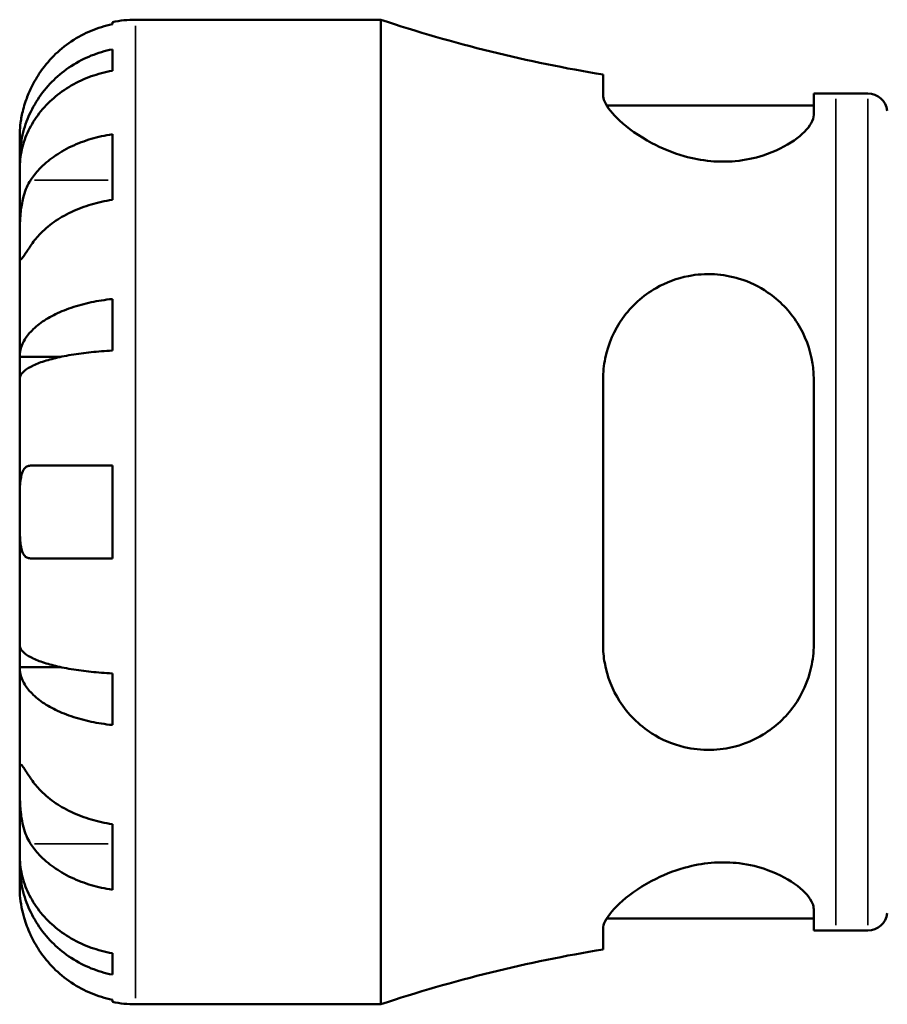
# Model space of a CAD drawing. Header units: millimetres. Extents: x 0 to 902, y 0 to 837.
# Tile 4 of 11: x 306 to 397, y 211 to 314. Entities that reach past the tile are written whole.
import ezdxf

# ---------------------------------------------------------------- set-up
doc = ezdxf.new("R2010")
doc.units = ezdxf.units.MM
doc.layers.add('Visible (ISO)', color=7, linetype='Continuous', lineweight=50)
doc.layers.add('Visible Narrow (ISO)', color=7, linetype='Continuous', lineweight=35)

msp = doc.modelspace()

# ---------------------------------------------------------------- linework, layer by layer
at = {"layer": 'Visible (ISO)'}
for p, q in [((315.979, 313.4937), (315.979, 313.7237)), ((318.404, 313.9687), (344.079, 313.9687)), ((344.079, 210.9687), (344.079, 313.9687)), ((315.979, 308.6275), (315.979, 310.8629)), ((367.3415, 308.2268), (367.3415, 306.0772)), ((389.3915, 304.0104), (389.3915, 306.2615)), ((391.709, 306.2437), (395.049, 306.2437)), ((367.7269, 304.9837), (389.3915, 304.9837)), ((306.279, 299.31), (306.279, 301.8437)), ((315.979, 295.1194), (315.979, 301.9783)), ((306.279, 299.31), (306.3301, 299.31)), ((306.279, 298.3456), (306.279, 299.31)), ((306.279, 290.311), (306.279, 298.3456)), ((306.279, 278.6932), (306.279, 290.311)), ((315.979, 279.3528), (315.979, 284.7497)), ((306.279, 278.6932), (310.5707, 278.6932)), ((306.279, 276.365), (306.279, 278.6932)), ((306.279, 262.4687), (306.279, 276.365)), ((367.3415, 276.3287), (367.3415, 248.6087)), ((389.3915, 248.6087), (389.3915, 276.3287)), ((315.979, 257.6187), (315.979, 267.3187)), ((306.279, 248.5723), (306.279, 262.4687)), ((306.279, 246.2442), (306.279, 248.5723)), ((306.279, 246.2442), (310.5707, 246.2442)), ((306.279, 234.6264), (306.279, 246.2442)), ((315.979, 240.1877), (315.979, 245.5845)), ((306.279, 226.5917), (306.279, 234.6264)), ((315.979, 222.9591), (315.979, 229.818)), ((306.279, 225.6274), (306.279, 226.5917)), ((306.279, 225.6274), (306.3301, 225.6274)), ((306.279, 223.0937), (306.279, 225.6274)), ((389.3915, 218.6759), (389.3915, 220.927)), ((367.7269, 219.9537), (389.3915, 219.9537)), ((367.3415, 218.8601), (367.3415, 216.7106)), ((391.709, 218.6937), (395.049, 218.6937)), ((315.979, 214.0744), (315.979, 216.3099)), ((315.979, 211.2137), (315.979, 211.4436)), ((318.404, 210.9687), (344.079, 210.9687))]:
    msp.add_line(p, q, dxfattribs=at)
for centre, radius, start, end in [((318.404, 301.8437), 12.125, 90, 101.536959), ((391.709, 456.9422), 150.6985, 251.575096, 260.694591), ((391.709, 456.9422), 150.6985, 269.118849, 270), ((395.049, 304.1837), 2.06, 7.180756, 90), ((395.049, 220.7537), 2.06, 270, 352.819244), ((391.709, 67.9951), 150.6985, 90, 90.881151), ((391.709, 67.9951), 150.6985, 99.305409, 108.424904), ((318.404, 223.0937), 12.125, 258.463041, 270)]:
    msp.add_arc(centre, radius, start, end, dxfattribs=at)
for points, knots in [([(315.979, 313.4937), (315.2024, 313.3345), (314.444, 313.095), (313.0811, 312.5291), (312.3545, 312.1472), (310.9983, 311.2383), (310.3687, 310.7114), (309.3096, 309.6493), (308.7829, 309.0158), (307.9754, 307.8032), (307.6651, 307.2436), (307.4107, 306.6937)], [0.23003714, 0.23003714, 0.23003714, 0.23003714, 0.44815444, 0.44815444, 0.67274363, 0.67274363, 0.89733283, 0.89733283, 1.12273273, 1.12273273, 1.29814862, 1.29814862, 1.29814862, 1.29814862]), ([(306.279, 299.31), (306.279, 300.0394), (306.3529, 300.836), (306.6723, 302.3962), (306.9178, 303.1599), (307.4921, 304.5056), (307.8734, 305.2118), (308.7811, 306.5305), (309.3076, 307.143), (310.3665, 308.1704), (310.9961, 308.6802), (312.3524, 309.5596), (313.0791, 309.9291), (314.4425, 310.4769), (315.2017, 310.7088), (315.979, 310.8629)], [5.40543217, 5.40543217, 5.40543217, 5.40543217, 5.63143793, 5.63143793, 5.85744368, 5.85744368, 6.08261689, 6.08261689, 6.3077901, 6.3077901, 6.53234794, 6.53234794, 6.75690579, 6.75690579, 6.97520876, 6.97520876, 6.97520876, 6.97520876]), ([(315.979, 308.6275), (315.2017, 308.4903), (314.4425, 308.2839), (313.0791, 307.7964), (312.3524, 307.4675), (310.9961, 306.6849), (310.3665, 306.2312), (309.3076, 305.3169), (308.7811, 304.7718), (307.8734, 303.5981), (307.4921, 302.9696), (306.9178, 301.772), (306.6723, 301.0923), (306.3529, 299.7037), (306.279, 298.9947), (306.279, 298.3456)], [0.23003486, 0.23003486, 0.23003486, 0.23003486, 0.44833783, 0.44833783, 0.67289568, 0.67289568, 0.89745353, 0.89745353, 1.12262674, 1.12262674, 1.34779995, 1.34779995, 1.5738057, 1.5738057, 1.79981146, 1.79981146, 1.79981146, 1.79981146]), ([(307.4107, 306.6937), (307.3164, 306.4897), (307.2271, 306.2833), (307.053, 305.8508), (306.9695, 305.6254), (306.7967, 305.1156), (306.7128, 304.8344), (306.5111, 304.0628), (306.4261, 303.6041), (306.3158, 302.7887), (306.2951, 302.4517), (306.2767, 301.9712), (306.279, 301.8437), (306.279, 301.8437)], [-0.785164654, -0.785164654, -0.785164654, -0.785164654, -0.716742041, -0.716742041, -0.642593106, -0.642593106, -0.548173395, -0.548173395, -0.375844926, -0.375844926, -0.192659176, -0.192659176, 0, 0, 0, 0]), ([(389.3915, 304.0104), (389.3915, 303.7405), (389.3025, 303.4488), (388.8073, 302.5649), (388.1916, 301.9343), (386.4782, 300.7424), (385.3826, 300.1783), (383.197, 299.4806), (382.2219, 299.2718), (380.3421, 299.0983), (379.4799, 299.0967), (377.6631, 299.261), (376.7348, 299.4392), (374.6023, 300.0412), (373.4568, 300.5255), (371.0768, 301.7936), (369.9334, 302.6257), (368.3117, 304.1262), (367.7701, 304.8069), (367.3993, 305.6385), (367.3415, 305.8699), (367.3415, 306.0772)], [-3.90217993, -3.90217993, -3.90217993, -3.90217993, -3.64681317, -3.64681317, -3.16699403, -3.16699403, -2.69380431, -2.69380431, -2.36905052, -2.36905052, -2.10605771, -2.10605771, -1.8197277, -1.8197277, -1.4221249, -1.4221249, -0.88910496, -0.88910496, -0.41360928, -0.41360928, -0.20703209, -0.20703209, -0.20703209, -0.20703209]), ([(307.4107, 297.17), (307.6651, 297.5588), (307.9754, 297.9545), (308.7829, 298.8119), (309.3096, 299.2599), (310.3687, 300.0109), (310.9983, 300.3835), (312.3545, 301.0261), (313.0811, 301.2962), (314.444, 301.6964), (315.2024, 301.8657), (315.979, 301.9783)], [5.9143146, 5.9143146, 5.9143146, 5.9143146, 6.08973048, 6.08973048, 6.31513039, 6.31513039, 6.53971958, 6.53971958, 6.76430877, 6.76430877, 6.98242607, 6.98242607, 6.98242607, 6.98242607]), ([(306.279, 290.311), (306.279, 290.5791), (306.2787, 290.8778), (306.2812, 291.5461), (306.2842, 291.9166), (306.3089, 292.809), (306.3361, 293.3357), (306.4472, 294.3656), (306.5278, 294.858), (306.7253, 295.6489), (306.8224, 295.9558), (307.0454, 296.5175), (307.1691, 296.7711), (307.34, 297.0591), (307.375, 297.1153), (307.4107, 297.17)], [0, 0, 0, 0, 0.113756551, 0.113756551, 0.235380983, 0.235380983, 0.394308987, 0.394308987, 0.546306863, 0.546306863, 0.652040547, 0.652040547, 0.753818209, 0.753818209, 0.779337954, 0.779337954, 0.779337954, 0.779337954]), ([(315.979, 295.1194), (315.2024, 295.0068), (314.444, 294.8375), (313.0811, 294.4373), (312.3545, 294.1672), (310.9983, 293.5245), (310.3687, 293.152), (309.3096, 292.4009), (308.7829, 291.953), (307.9754, 291.0955), (307.6651, 290.6999), (307.4107, 290.311)], [0.23003714, 0.23003714, 0.23003714, 0.23003714, 0.44815444, 0.44815444, 0.67274363, 0.67274363, 0.89733283, 0.89733283, 1.12273273, 1.12273273, 1.29814862, 1.29814862, 1.29814862, 1.29814862]), ([(307.4107, 290.311), (307.3571, 290.229), (307.3051, 290.1494), (307.1229, 289.8703), (307.0039, 289.6878), (306.7861, 289.359), (306.6909, 289.2185), (306.4997, 288.9612), (306.4242, 288.8848), (306.3163, 288.8979), (306.2952, 289.021), (306.2767, 289.4984), (306.279, 289.8573), (306.279, 290.311)], [-0.780900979, -0.780900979, -0.780900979, -0.780900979, -0.742496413, -0.742496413, -0.641680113, -0.641680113, -0.533087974, -0.533087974, -0.377279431, -0.377279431, -0.192503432, -0.192503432, 0, 0, 0, 0]), ([(367.3415, 276.3287), (367.3415, 277.0769), (367.4175, 277.8155), (367.878, 280.0703), (368.5081, 281.4901), (370.2988, 284.0072), (371.4916, 285.0983), (373.9207, 286.4863), (375.0613, 286.9202), (377.1638, 287.3244), (378.0702, 287.388), (379.8702, 287.2863), (380.7382, 287.1314), (382.6611, 286.5457), (383.6657, 286.058), (385.8313, 284.5847), (386.8817, 283.4864), (388.4859, 280.9587), (389.0317, 279.5167), (389.3487, 277.4475), (389.3915, 276.8896), (389.3915, 276.3287)], [-3.96248099, -3.96248099, -3.96248099, -3.96248099, -3.72513012, -3.72513012, -3.21817655, -3.21817655, -2.68735953, -2.68735953, -2.30046642, -2.30046642, -2.02260678, -2.02260678, -1.75589657, -1.75589657, -1.41251582, -1.41251582, -0.9317505, -0.9317505, -0.44019098, -0.44019098, -0.26199162, -0.26199162, -0.26199162, -0.26199162]), ([(306.279, 278.6932), (306.279, 279.0756), (306.3529, 279.4932), (306.6723, 280.3111), (306.9178, 280.7115), (307.4921, 281.4169), (307.8734, 281.7872), (308.7811, 282.4785), (309.3076, 282.7996), (310.3665, 283.3382), (310.9961, 283.6054), (312.3524, 284.0664), (313.0791, 284.2602), (314.4425, 284.5473), (315.2017, 284.6689), (315.979, 284.7497)], [5.40543217, 5.40543217, 5.40543217, 5.40543217, 5.63143793, 5.63143793, 5.85744368, 5.85744368, 6.08261689, 6.08261689, 6.3077901, 6.3077901, 6.53234794, 6.53234794, 6.75690579, 6.75690579, 6.97520876, 6.97520876, 6.97520876, 6.97520876]), ([(315.979, 279.3528), (315.2017, 279.313), (314.4425, 279.253), (313.0791, 279.1113), (312.3524, 279.0158), (310.9961, 278.7883), (310.3665, 278.6565), (309.3076, 278.3908), (308.7811, 278.2324), (307.8734, 277.8914), (307.4921, 277.7087), (306.9178, 277.3607), (306.6723, 277.1632), (306.3529, 276.7597), (306.279, 276.5537), (306.279, 276.365)], [0.23003486, 0.23003486, 0.23003486, 0.23003486, 0.44833783, 0.44833783, 0.67289568, 0.67289568, 0.89745353, 0.89745353, 1.12262674, 1.12262674, 1.34779995, 1.34779995, 1.5738057, 1.5738057, 1.79981146, 1.79981146, 1.79981146, 1.79981146]), ([(306.279, 262.4687), (306.279, 262.9042), (306.2784, 263.3376), (306.2828, 264.2195), (306.2884, 264.6594), (306.3331, 265.5887), (306.3822, 266.0419), (306.5463, 266.6459), (306.6339, 266.8421), (306.8293, 267.0985), (306.9248, 267.1794), (307.1428, 267.2895), (307.2649, 267.3169), (307.4019, 267.3187), (307.4063, 267.3187), (307.4107, 267.3187)], [-3.375359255, -3.375359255, -3.375359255, -3.375359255, -3.244720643, -3.244720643, -3.100812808, -3.100812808, -2.913185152, -2.913185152, -2.785408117, -2.785408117, -2.690943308, -2.690943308, -2.594272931, -2.594272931, -2.591082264, -2.591082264, -2.591082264, -2.591082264]), ([(307.4107, 267.3187), (307.6651, 267.3187), (307.9754, 267.3187), (308.7829, 267.3187), (309.3096, 267.3187), (310.3687, 267.3187), (310.9983, 267.3187), (312.3545, 267.3187), (313.0811, 267.3187), (314.444, 267.3187), (315.2024, 267.3187), (315.979, 267.3187)], [5.9143146, 5.9143146, 5.9143146, 5.9143146, 6.08973048, 6.08973048, 6.31513039, 6.31513039, 6.53971958, 6.53971958, 6.76430877, 6.76430877, 6.98242607, 6.98242607, 6.98242607, 6.98242607]), ([(307.4107, 257.6187), (307.3404, 257.6187), (307.273, 257.6258), (307.0921, 257.667), (306.9865, 257.718), (306.7854, 257.8825), (306.6945, 258.0029), (306.5019, 258.3942), (306.4243, 258.7065), (306.316, 259.5221), (306.2952, 260.0367), (306.2767, 261.1933), (306.279, 261.8281), (306.279, 262.4687)], [-0.775077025, -0.775077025, -0.775077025, -0.775077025, -0.725603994, -0.725603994, -0.635942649, -0.635942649, -0.533656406, -0.533656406, -0.3753162, -0.3753162, -0.192167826, -0.192167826, 0, 0, 0, 0]), ([(315.979, 257.6187), (315.2024, 257.6187), (314.444, 257.6187), (313.0811, 257.6187), (312.3545, 257.6187), (310.9983, 257.6187), (310.3687, 257.6187), (309.3096, 257.6187), (308.7829, 257.6187), (307.9754, 257.6187), (307.6651, 257.6187), (307.4107, 257.6187)], [0.23003714, 0.23003714, 0.23003714, 0.23003714, 0.44815444, 0.44815444, 0.67274363, 0.67274363, 0.89733283, 0.89733283, 1.12273273, 1.12273273, 1.29814862, 1.29814862, 1.29814862, 1.29814862]), ([(306.279, 248.5723), (306.279, 248.3837), (306.3529, 248.1777), (306.6723, 247.7742), (306.9178, 247.5767), (307.4921, 247.2287), (307.8734, 247.046), (308.7811, 246.705), (309.3076, 246.5466), (310.3665, 246.2809), (310.9961, 246.149), (312.3524, 245.9216), (313.0791, 245.826), (314.4425, 245.6844), (315.2017, 245.6244), (315.979, 245.5845)], [5.40543217, 5.40543217, 5.40543217, 5.40543217, 5.63143793, 5.63143793, 5.85744368, 5.85744368, 6.08261689, 6.08261689, 6.3077901, 6.3077901, 6.53234794, 6.53234794, 6.75690579, 6.75690579, 6.97520876, 6.97520876, 6.97520876, 6.97520876]), ([(389.3915, 248.6087), (389.3915, 247.7999), (389.3025, 247.0008), (388.8073, 244.765), (388.1916, 243.3923), (386.4782, 241.0005), (385.3826, 239.9702), (383.197, 238.6438), (382.2219, 238.2241), (380.3421, 237.7273), (379.4799, 237.6056), (377.6631, 237.5655), (376.7348, 237.6666), (374.6023, 238.1682), (373.4568, 238.6639), (371.0768, 240.1811), (369.9334, 241.3308), (368.3117, 243.8685), (367.7701, 245.225), (367.3993, 247.3107), (367.3415, 247.9562), (367.3415, 248.6087)], [-3.90217993, -3.90217993, -3.90217993, -3.90217993, -3.64681317, -3.64681317, -3.16699403, -3.16699403, -2.69380431, -2.69380431, -2.36905052, -2.36905052, -2.10605771, -2.10605771, -1.8197277, -1.8197277, -1.4221249, -1.4221249, -0.88910496, -0.88910496, -0.41360928, -0.41360928, -0.20703209, -0.20703209, -0.20703209, -0.20703209]), ([(315.979, 240.1877), (315.2017, 240.2685), (314.4425, 240.3901), (313.0791, 240.6772), (312.3524, 240.871), (310.9961, 241.332), (310.3665, 241.5992), (309.3076, 242.1378), (308.7811, 242.4589), (307.8734, 243.1502), (307.4921, 243.5204), (306.9178, 244.2259), (306.6723, 244.6262), (306.3529, 245.4442), (306.279, 245.8618), (306.279, 246.2442)], [0.23003486, 0.23003486, 0.23003486, 0.23003486, 0.44833783, 0.44833783, 0.67289568, 0.67289568, 0.89745353, 0.89745353, 1.12262674, 1.12262674, 1.34779995, 1.34779995, 1.5738057, 1.5738057, 1.79981146, 1.79981146, 1.79981146, 1.79981146]), ([(306.279, 234.6264), (306.279, 234.8945), (306.2787, 235.1302), (306.2812, 235.541), (306.2842, 235.7091), (306.3089, 235.9859), (306.3361, 236.0586), (306.4472, 236.0327), (306.5278, 235.9421), (306.7253, 235.6688), (306.8224, 235.5243), (307.0454, 235.1861), (307.1691, 234.9962), (307.34, 234.7346), (307.375, 234.681), (307.4107, 234.6264)], [0, 0, 0, 0, 0.113756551, 0.113756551, 0.235380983, 0.235380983, 0.394308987, 0.394308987, 0.546306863, 0.546306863, 0.652040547, 0.652040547, 0.753818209, 0.753818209, 0.779337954, 0.779337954, 0.779337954, 0.779337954]), ([(307.4107, 227.7674), (307.3571, 227.8494), (307.3051, 227.9349), (307.1229, 228.2576), (307.0039, 228.5136), (306.7861, 229.0891), (306.6909, 229.4085), (306.4997, 230.2287), (306.4242, 230.7371), (306.3163, 231.8653), (306.2952, 232.4723), (306.2767, 233.6337), (306.279, 234.1726), (306.279, 234.6264)], [-0.780900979, -0.780900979, -0.780900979, -0.780900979, -0.742496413, -0.742496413, -0.641680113, -0.641680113, -0.533087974, -0.533087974, -0.377279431, -0.377279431, -0.192503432, -0.192503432, 0, 0, 0, 0]), ([(307.4107, 234.6264), (307.6651, 234.2375), (307.9754, 233.8418), (308.7829, 232.9844), (309.3096, 232.5364), (310.3687, 231.7854), (310.9983, 231.4128), (312.3545, 230.7702), (313.0811, 230.5001), (314.444, 230.0999), (315.2024, 229.9306), (315.979, 229.818)], [5.9143146, 5.9143146, 5.9143146, 5.9143146, 6.08973048, 6.08973048, 6.31513039, 6.31513039, 6.53971958, 6.53971958, 6.76430877, 6.76430877, 6.98242607, 6.98242607, 6.98242607, 6.98242607]), ([(315.979, 222.9591), (315.2024, 223.0717), (314.444, 223.241), (313.0811, 223.6411), (312.3545, 223.9112), (310.9983, 224.5539), (310.3687, 224.9265), (309.3096, 225.6775), (308.7829, 226.1255), (307.9754, 226.9829), (307.6651, 227.3786), (307.4107, 227.7674)], [0.23003714, 0.23003714, 0.23003714, 0.23003714, 0.44815444, 0.44815444, 0.67274363, 0.67274363, 0.89733283, 0.89733283, 1.12273273, 1.12273273, 1.29814862, 1.29814862, 1.29814862, 1.29814862]), ([(306.279, 226.5917), (306.279, 225.9426), (306.3529, 225.2337), (306.6723, 223.8451), (306.9178, 223.1654), (307.4921, 221.9678), (307.8734, 221.3393), (308.7811, 220.1656), (309.3076, 219.6205), (310.3665, 218.7062), (310.9961, 218.2525), (312.3524, 217.4699), (313.0791, 217.141), (314.4425, 216.6534), (315.2017, 216.4471), (315.979, 216.3099)], [5.40543217, 5.40543217, 5.40543217, 5.40543217, 5.63143793, 5.63143793, 5.85744368, 5.85744368, 6.08261689, 6.08261689, 6.3077901, 6.3077901, 6.53234794, 6.53234794, 6.75690579, 6.75690579, 6.97520876, 6.97520876, 6.97520876, 6.97520876]), ([(315.979, 214.0744), (315.2017, 214.2286), (314.4425, 214.4605), (313.0791, 215.0083), (312.3524, 215.3778), (310.9961, 216.2572), (310.3665, 216.767), (309.3076, 217.7943), (308.7811, 218.4068), (307.8734, 219.7256), (307.4921, 220.4318), (306.9178, 221.7775), (306.6723, 222.5411), (306.3529, 224.1014), (306.279, 224.898), (306.279, 225.6274)], [0.23003486, 0.23003486, 0.23003486, 0.23003486, 0.44833783, 0.44833783, 0.67289568, 0.67289568, 0.89745353, 0.89745353, 1.12262674, 1.12262674, 1.34779995, 1.34779995, 1.5738057, 1.5738057, 1.79981146, 1.79981146, 1.79981146, 1.79981146]), ([(367.3415, 218.8601), (367.3415, 219.0979), (367.4175, 219.3672), (367.878, 220.2933), (368.5081, 221.0345), (370.2988, 222.5873), (371.4916, 223.4075), (373.9207, 224.6135), (375.0613, 225.0566), (377.1638, 225.5854), (378.0702, 225.7324), (379.8702, 225.8477), (380.7382, 225.8212), (382.6611, 225.5878), (383.6657, 225.3353), (385.8313, 224.5521), (386.8817, 223.9585), (388.4859, 222.7294), (389.0317, 222.0915), (389.3487, 221.3123), (389.3915, 221.1141), (389.3915, 220.927)], [-3.96248099, -3.96248099, -3.96248099, -3.96248099, -3.72513012, -3.72513012, -3.21817655, -3.21817655, -2.68735953, -2.68735953, -2.30046642, -2.30046642, -2.02260678, -2.02260678, -1.75589657, -1.75589657, -1.41251582, -1.41251582, -0.9317505, -0.9317505, -0.44019098, -0.44019098, -0.26199162, -0.26199162, -0.26199162, -0.26199162]), ([(306.279, 223.0937), (306.279, 223.0937), (306.2784, 223.035), (306.2828, 222.792), (306.2884, 222.597), (306.3331, 222.0087), (306.3822, 221.5801), (306.5463, 220.7434), (306.6339, 220.3794), (306.8293, 219.7195), (306.9248, 219.434), (307.1428, 218.8535), (307.2649, 218.5608), (307.4019, 218.2627), (307.4063, 218.2532), (307.4107, 218.2437)], [-3.375359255, -3.375359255, -3.375359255, -3.375359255, -3.244720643, -3.244720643, -3.100812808, -3.100812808, -2.913185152, -2.913185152, -2.785408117, -2.785408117, -2.690943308, -2.690943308, -2.594272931, -2.594272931, -2.591082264, -2.591082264, -2.591082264, -2.591082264]), ([(307.4107, 218.2437), (307.6651, 217.6938), (307.9754, 217.1342), (308.7829, 215.9216), (309.3096, 215.2881), (310.3687, 214.226), (310.9983, 213.6991), (312.3545, 212.7902), (313.0811, 212.4083), (314.444, 211.8423), (315.2024, 211.6029), (315.979, 211.4436)], [5.9143146, 5.9143146, 5.9143146, 5.9143146, 6.08973048, 6.08973048, 6.31513039, 6.31513039, 6.53971958, 6.53971958, 6.76430877, 6.76430877, 6.98242607, 6.98242607, 6.98242607, 6.98242607])]:
    msp.add_open_spline(points, degree=3, knots=knots, dxfattribs=at)
at = {"layer": 'Visible Narrow (ISO)'}
for p, q in [((318.404, 211.6027), (318.404, 313.3346)), ((391.709, 219.2326), (391.709, 305.7047)), ((395.049, 219.2326), (395.049, 305.7047)), ((307.8391, 297.17), (315.5505, 297.17)), ((307.8391, 227.7674), (315.5505, 227.7674))]:
    msp.add_line(p, q, dxfattribs=at)

doc.saveas('drawing.dxf')
